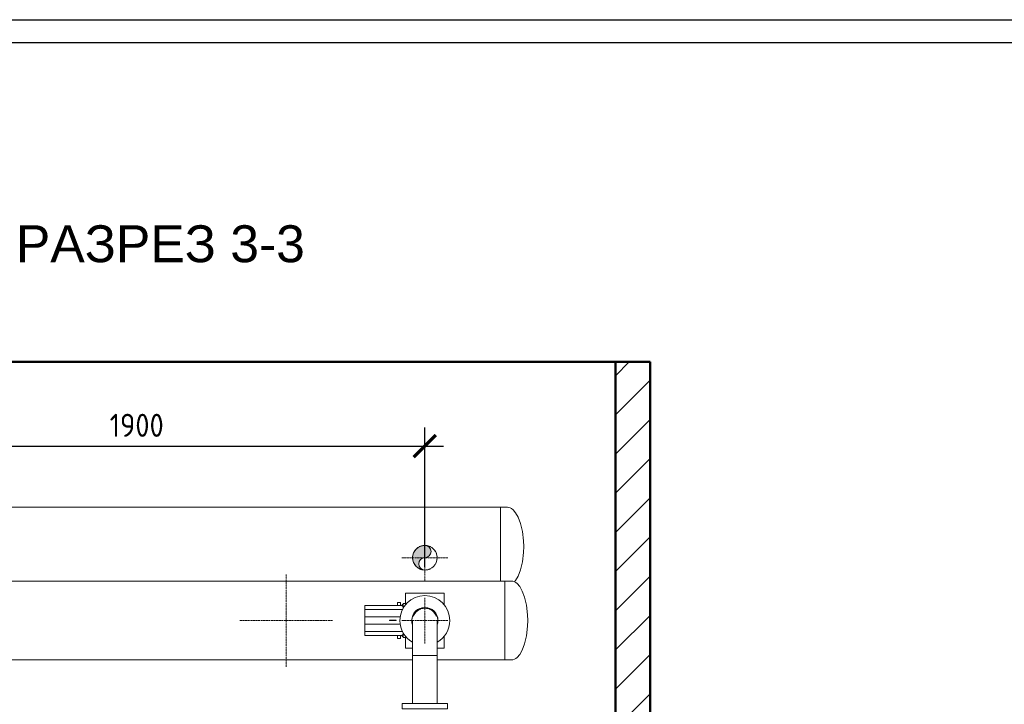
# Model space of a CAD drawing. Header units: metres. Extents: x -54598 to 1827199, y -329446 to -256744.
# Tile 181 of 256: x 111039 to 132360, y -271573 to -256744. Entities that reach past the tile are written whole.
import ezdxf

# ---------------------------------------------------------------- set-up
doc = ezdxf.new("R2010")
doc.units = ezdxf.units.M
doc.linetypes.add('ADSK_Осевая', pattern=[14, 10, -2, 0, -2])
for name, color, linetype, lineweight in [('A-WALL', 113, 'Continuous', 20), ('A-WALL-PATT', 111, 'Continuous', 20), ('M-EQPM', 7, 'Continuous', 20), ('P-PIPE', 7, 'Continuous', 20), ('P-PIPE-CNTR', 7, 'ADSK_Осевая', 20), ('ЭМ', 3, 'Continuous', 20)]:
    doc.layers.add(name, color=color, linetype=linetype, lineweight=lineweight)
doc.layers.add('PDF UCHUN', color=3, linetype='Continuous')
doc.layers.add('Формат', color=253, linetype='Continuous')
doc.styles.add('geniso', font='geniso.shx', dxfattribs={"height": 250})
doc.styles.get("Standard").update_dxf_attribs({"font": 'arial.ttf'})
doc.dimstyles.new('MK-100', dxfattribs={"dimscale": 100, "dimtxt": 300, "dimasz": 1.2, "dimexe": 1, "dimexo": 1, "dimgap": 0.5, "dimtad": 1, "dimdec": 0, "dimzin": 9, "dimdsep": 46, "dimtxsty": 'geniso', "dimblk": 'ARCHTICK', "dimcen": 1, "dimdle": 1, "dimadec": 0, "dimazin": 0, "dimtfac": 1, "dimtdec": 0, "dimtix": 1, "dimtmove": 0, "dimatfit": 1, "dimfxl": 2, "dimtolj": 1, "dimtzin": 0, "dimarcsym": 0})

# ---------------------------------------------------------------- blocks, each defined once
blk = doc.blocks.new('VM_Фланец_ГОСТ 332591 - VM_Фланец_ГОСТ 33259-2015-733602-Разрез 3')
at = {"layer": 'P-PIPE'}
for p, q in [((-25469.3, 2149.8), (-25469.3, 2121.8)), ((-25469.3, 2149.8), (-25346.8, 2149.8)), ((-25346.8, 2149.8), (-25224.3, 2149.8)), ((-25224.3, 2121.8), (-25224.3, 2149.8)), ((-25346.8, 2121.8), (-25469.3, 2121.8)), ((-25224.3, 2121.8), (-25346.8, 2121.8))]:
    blk.add_line(p, q, dxfattribs=at)
blk = doc.blocks.new('TOP S - TOP-S 80_20 DM PN10_400-706277-Разрез 3')
at = {"layer": 'M-EQPM'}
for p, q in [((-25242.8, 2749), (-25450.8, 2749)), ((-25450.8, 2729), (-25450.8, 2749)), ((-25450.8, 2684.3), (-25450.8, 2729)), ((-25242.8, 2749), (-25242.8, 2729)), ((-25242.8, 2729), (-25242.8, 2684.3)), ((-25671.8, 2660.1), (-25671.8, 2682)), ((-25671.8, 2682), (-25469.8, 2682)), ((-25494.7, 2698), (-25494.7, 2682)), ((-25494.7, 2698), (-25478.7, 2698)), ((-25478.7, 2682), (-25478.7, 2698)), ((-25463.8, 2687), (-25469.8, 2687)), ((-25463.8, 2687), (-25469.8, 2687)), ((-25469.8, 2686.8), (-25469.8, 2686.8)), ((-25469.8, 2682), (-25469.8, 2686.8)), ((-25469.8, 2677.2), (-25469.8, 2682)), ((-25469.8, 2677), (-25463.8, 2677)), ((-25450.8, 2692), (-25463.8, 2692)), ((-25463.8, 2678), (-25463.8, 2692)), ((-25463.8, 2667.3), (-25463.8, 2678)), ((-25671.8, 2619.8), (-25671.8, 2660.1)), ((-25671.8, 2660.1), (-25466.7, 2660.1)), ((-25671.8, 2580.2), (-25671.8, 2619.8)), ((-25479.2, 2619.8), (-25671.8, 2619.8)), ((-25671.8, 2539.9), (-25671.8, 2580.2)), ((-25671.8, 2580.2), (-25479.2, 2580.2)), ((-25671.8, 2518), (-25671.8, 2539.9)), ((-25671.8, 2539.9), (-25466.7, 2539.9)), ((-25671.8, 2518), (-25469.8, 2518)), ((-25494.7, 2518), (-25494.7, 2502)), ((-25478.7, 2502), (-25478.7, 2518)), ((-25463.8, 2523), (-25469.8, 2523)), ((-25469.8, 2518), (-25469.8, 2522.8)), ((-25469.8, 2513.2), (-25469.8, 2518)), ((-25469.8, 2513.2), (-25469.8, 2513.2)), ((-25469.8, 2513), (-25463.8, 2513)), ((-25469.8, 2513), (-25463.8, 2513)), ((-25463.8, 2522), (-25463.8, 2532.7)), ((-25463.8, 2508), (-25463.8, 2522)), ((-25463.8, 2508), (-25450.8, 2508)), ((-25450.8, 2471), (-25450.8, 2515.7)), ((-25242.8, 2515.7), (-25242.8, 2471)), ((-25478.7, 2502), (-25494.7, 2502)), ((-25450.8, 2451), (-25450.8, 2471)), ((-25242.8, 2471), (-25242.8, 2451)), ((-25450.8, 2451), (-25413.1, 2451)), ((-25280.5, 2451), (-25242.8, 2451))]:
    blk.add_line(p, q, dxfattribs=at)
for start, end in [(90, 194.8947), (345.1053, 90)]:
    blk.add_arc((-25346.8, 2600), 70, start, end, dxfattribs=at)
blk = doc.blocks.new('ADSK_СтальСварка_Переход_ГОСТ17378-2001 - Исполнение 2-733603-Разрез 3')
at = {"layer": 'P-PIPE', "color": 5}
for start, end in [(154.9712, 160.0288), (109.9712, 115.0288), (64.9712, 70.0288), (19.9712, 25.0288)]:
    blk.add_arc((-25346.8, 2600), 66.5, start, end, dxfattribs=at)
blk = doc.blocks.new('Tecofi_CB4450_Клапан обратный межфланцевый - Клапан обратный двухстворчатый межфланцевый_CB 4450-733621-Разрез 3')
at = {"layer": 'P-PIPE', "color": 5}
for p, q in [((-25537.4, 2602), (-25526.4, 2602)), ((-25537.4, 2602), (-25537.4, 2600)), ((-25526.4, 2600), (-25537.4, 2600)), ((-25526.4, 2602), (-25520.3, 2602)), ((-25526.4, 2602), (-25526.4, 2600)), ((-25520.3, 2600), (-25526.4, 2600)), ((-25520.3, 2602), (-25518, 2602)), ((-25520.3, 2602), (-25520.3, 2600)), ((-25518, 2600), (-25520.3, 2600)), ((-25518, 2602), (-25512.4, 2602)), ((-25518, 2602), (-25518, 2600)), ((-25512.4, 2600), (-25518, 2600)), ((-25512.4, 2602), (-25501.3, 2602)), ((-25512.4, 2602), (-25512.4, 2600)), ((-25501.3, 2600), (-25512.4, 2600)), ((-25501.3, 2600), (-25501.3, 2602))]:
    blk.add_line(p, q, dxfattribs=at)
blk = doc.blocks.new('VM_Фланец_ГОСТ 332591 - VM_Фланец_ГОСТ 33259-2015-733625-Разрез 3')
at = {"layer": 'P-PIPE'}
for radius, start, end in [(135, 0, 180), (71, 0, 180), (135, 180, 240.49), (71, 180, 199.4048), (135, 299.479, 360), (71, 340.5697, 360)]:
    blk.add_arc((-25346.8, 2600), radius, start, end, dxfattribs=at)
blk = doc.blocks.new('ADSK_СтальСварка_Отвод_ГОСТ17375-2001 - Исполнение 2-733626-Разрез 3')
at = {"layer": 'P-PIPE', "color": 5}
for p, q in [((-25346.8, 2410), (-25413.3, 2410)), ((-25280.3, 2410), (-25346.8, 2410))]:
    blk.add_line(p, q, dxfattribs=at)
at = {"layer": 'P-PIPE', "color": 5, "flags": 128}
for points in [[(-25413.3, 2600), (-25413.3, 2599.8), (-25413.3, 2599.4), (-25413.3, 2598.6), (-25413.3, 2597.6), (-25413.3, 2596.2), (-25413.3, 2594.6), (-25413.3, 2592.6), (-25413.3, 2590.4), (-25413.3, 2587.8), (-25413.3, 2585), (-25413.3, 2581.9), (-25413.3, 2578.5), (-25413.3, 2574.9), (-25413.3, 2571), (-25413.3, 2566.8), (-25413.3, 2562.4), (-25413.3, 2557.7), (-25413.3, 2552.8), (-25413.3, 2547.7), (-25413.3, 2542.4), (-25413.3, 2536.8), (-25413.3, 2531.1), (-25413.3, 2525.1), (-25413.3, 2519), (-25413.3, 2512.7), (-25413.3, 2506.2), (-25413.3, 2499.6), (-25413.3, 2492.8), (-25413.3, 2485.9), (-25413.3, 2478.8), (-25413.3, 2471.7), (-25413.3, 2464.5), (-25413.3, 2457.2), (-25413.3, 2449.8), (-25413.3, 2442.3), (-25413.3, 2434.8), (-25413.3, 2427.2), (-25413.3, 2419.6), (-25413.3, 2412.1), (-25413.3, 2410)], [(-25280.3, 2410), (-25280.3, 2417.6), (-25280.3, 2425.2), (-25280.3, 2432.7), (-25280.3, 2440.3), (-25280.3, 2447.7), (-25280.3, 2455.2), (-25280.3, 2462.5), (-25280.3, 2469.8), (-25280.3, 2476.9), (-25280.3, 2484), (-25280.3, 2490.9), (-25280.3, 2497.7), (-25280.3, 2504.4), (-25280.3, 2510.9), (-25280.3, 2517.3), (-25280.3, 2523.5), (-25280.3, 2529.5), (-25280.3, 2535.3), (-25280.3, 2540.9), (-25280.3, 2546.3), (-25280.3, 2551.5), (-25280.3, 2556.4), (-25280.3, 2561.2), (-25280.3, 2565.6), (-25280.3, 2569.9), (-25280.3, 2573.9), (-25280.3, 2577.6), (-25280.3, 2581), (-25280.3, 2584.2), (-25280.3, 2587.1), (-25280.3, 2589.7), (-25280.3, 2592), (-25280.3, 2594.1), (-25280.3, 2595.8), (-25280.3, 2597.2), (-25280.3, 2598.4), (-25280.3, 2599.2), (-25280.3, 2599.8), (-25280.3, 2600), (-25280.3, 2600)]]:
    blk.add_lwpolyline(points, dxfattribs=at)
at = {"layer": 'P-PIPE', "color": 5}
for start, end in [(90, 150), (30, 90)]:
    blk.add_arc((-25346.8, 2600), 66.5, start, end, dxfattribs=at)
blk = doc.blocks.new('ADSK_СтальСварка_Заглушка_ГОСТ17379-2001 - Исполнение 2-V7-Разрез 3')
at = {"layer": 'P-PIPE', "color": 1}
for p, q in [((-24899.4, 3213), (-24936.9, 3213)), ((-24936.9, 3213), (-24936.9, 3210)), ((-24936.9, 3203.5), (-24936.9, 3195.9)), ((-24936.9, 3183.2), (-24936.9, 3171.2)), ((-24936.9, 3152.7), (-24936.9, 3137.2)), ((-24936.9, 3113), (-24936.9, 3095.8)), ((-24936.9, 3065.1), (-24936.9, 3049.2)), ((-24936.9, 2950.8), (-24936.9, 2934.9)), ((-24936.9, 2904.2), (-24936.9, 2887)), ((-24936.9, 2862.8), (-24936.9, 2847.3)), ((-24936.9, 2828.8), (-24936.9, 2816.8))]:
    blk.add_line(p, q, dxfattribs=at)
at = {"layer": 'P-PIPE', "color": 1, "flags": 128}
for points in [[(-24899.4, 3213), (-24891.8, 3212.2), (-24884.4, 3209.8), (-24877, 3205.9), (-24869.5, 3200.2), (-24855.4, 3184), (-24841.5, 3159.8), (-24828.9, 3126.1), (-24818.8, 3082.7), (-24812.9, 3031), (-24811.9, 3000)], [(-24861.5, 2809), (-24855.4, 2816), (-24841.5, 2840.2), (-24828.9, 2873.9), (-24818.8, 2917.3), (-24812.9, 2969), (-24811.9, 3000)]]:
    blk.add_lwpolyline(points, dxfattribs=at)
blk = doc.blocks.new('ADSK_СтальСварка_Заглушка_ГОСТ17379-2001 - Исполнение 2-V8-Разрез 3')
at = {"layer": 'P-PIPE', "color": 5}
for p, q in [((-24877.3, 2813), (-24914.8, 2813)), ((-24914.8, 2813), (-24914.8, 2810)), ((-24914.8, 2803.5), (-24914.8, 2795.9)), ((-24914.8, 2783.2), (-24914.8, 2771.2)), ((-24914.8, 2752.7), (-24914.8, 2737.2)), ((-24914.8, 2713), (-24914.8, 2695.8)), ((-24914.8, 2665.1), (-24914.8, 2649.2)), ((-24914.8, 2550.8), (-24914.8, 2534.9)), ((-24914.8, 2504.2), (-24914.8, 2487)), ((-24914.8, 2462.8), (-24914.8, 2447.3)), ((-24914.8, 2428.8), (-24914.8, 2416.8)), ((-24914.8, 2404.1), (-24914.8, 2396.5)), ((-24914.8, 2390), (-24914.8, 2387)), ((-24914.8, 2387), (-24877.3, 2387))]:
    blk.add_line(p, q, dxfattribs=at)
at = {"layer": 'P-PIPE', "color": 5, "flags": 128}
for points in [[(-24877.3, 2813), (-24869.8, 2812.2), (-24862.3, 2809.8), (-24854.9, 2805.9), (-24847.4, 2800.2), (-24833.3, 2784), (-24819.5, 2759.8), (-24806.8, 2726.1), (-24796.7, 2682.7), (-24790.8, 2631), (-24789.8, 2600)], [(-24877.3, 2387), (-24869.8, 2387.8), (-24862.3, 2390.2), (-24854.9, 2394.1), (-24847.4, 2399.8), (-24833.3, 2416), (-24819.5, 2440.2), (-24806.8, 2473.9), (-24796.7, 2517.3), (-24790.8, 2569), (-24789.8, 2600)]]:
    blk.add_lwpolyline(points, dxfattribs=at)
blk = doc.blocks.new('_ArchTick')
at = {"color": 0, "linetype": 'ByBlock', "const_width": 0.15}
blk.add_lwpolyline([(-0.5, -0.5), (0.5, 0.5)], dxfattribs=at)
blk = doc.blocks.new('*D1172')
at = {"color": 0, "lineweight": -2, "ltscale": 15, "transparency": 16777216}
for p, q in [((281970, 95879.5), (281970, 96596.5)), ((285090, 95842.2), (285090, 96596.5)), ((281870, 96496.5), (285190, 96496.5))]:
    blk.add_line(p, q, dxfattribs=at)
at = {"layer": 'Defpoints', "color": 0, "lineweight": 30, "ltscale": 15, "transparency": 16777216}
for p in [(285090, 96496.5), (281970, 95779.5), (285090, 95742.2)]:
    blk.add_point(p, dxfattribs=at)
at = {"color": 0, "lineweight": -2, "ltscale": 15, "transparency": 16777216, "xscale": 119.9999999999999, "yscale": 119.9999999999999, "zscale": 119.9999999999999, "rotation": 180}
blk.add_blockref('_ArchTick', (281970, 96496.5), dxfattribs=at)
at = {"color": 0, "lineweight": -2, "ltscale": 15, "transparency": 16777216, "xscale": 119.9999999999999, "yscale": 119.9999999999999, "zscale": 119.9999999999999}
blk.add_blockref('_ArchTick', (285090, 96496.5), dxfattribs=at)
at = {"color": 0, "ltscale": 15, "transparency": 16777216, "insert": (283530, 96609), "char_height": 250, "attachment_point": 5, "style": 'geniso'}
blk.add_mtext('\\A1;{\\H0.5x;1900}', dxfattribs=at)
blk = doc.blocks.new('*U30')
at = {"layer": 'ЭМ', "color": 0, "lineweight": 20, "ltscale": 0.5}
blk.add_lwpolyline([(0, 0), (841, 0), (841, 594), (0, 594)], close=True, dxfattribs=at)
at = {"layer": 'ЭМ', "color": 0, "lineweight": 30, "ltscale": 0.5}
blk.add_lwpolyline([(20, 5), (836, 5), (836, 589), (20, 589)], close=True, dxfattribs=at)
blk = doc.blocks.new('a')
at = {"layer": 'A-WALL-PATT', "lineweight": 9}
h = blk.add_hatch(dxfattribs=at)
h.set_pattern_fill('FP_1', color=256, style=0, pattern_type=2)
h.set_pattern_definition([(45, (286874.06, 94951.95), (-106.066, 106.066), [])])
h.paths.add_polyline_path([(286309.3, 92952), (286309.3, 96952), (286122, 96952), (286122, 92952)])
at = {"layer": 'P-PIPE'}
blk.add_hatch(color=7, dxfattribs=at).paths.add_polyline_path([(285081.4, 95826.6), (285073.4, 95829.9), (285066.5, 95835.2), (285061.3, 95842.1), (285057.9, 95850.1), (285056.8, 95858.7), (285057.9, 95867.3), (285061.3, 95875.3), (285066.5, 95882.2), (285073.4, 95887.5), (285081.4, 95890.8), (285098.7, 95893.1), (285106.7, 95896.4), (285113.6, 95901.7), (285118.8, 95908.6), (285122.2, 95916.6), (285123.3, 95925.2), (285122.2, 95933.8), (285118.8, 95941.8), (285113.6, 95948.7), (285106.7, 95954), (285098.7, 95957.3), (285090, 95958.5), (285072.8, 95956.2), (285056.8, 95949.5), (285042, 95937.7), (285032.5, 95925.2), (285025.8, 95909.2), (285023.5, 95892), (285025.8, 95874.7), (285032.5, 95858.7), (285043, 95844.9), (285056.8, 95834.4), (285072.8, 95827.7)])
at = {"layer": 'A-WALL', "lineweight": 50}
for p, q in [((286309.3, 96952), (286122, 96952)), ((286122, 96952), (286122, 92952)), ((286309.3, 96952), (286309.3, 92952))]:
    blk.add_line(p, q, dxfattribs=at)
blk.add_lwpolyline([(281102, 96952), (286122, 96952)], dxfattribs=at)
at = {"layer": 'P-PIPE', "color": 1}
for p, q in [((285499.9, 96165), (281713.3, 96165)), ((285499.9, 96165), (285499.9, 96164.5)), ((285499.9, 96161.9), (285499.9, 96155.4)), ((285499.9, 96147.9), (285499.9, 96135.2)), ((285499.9, 96123.2), (285499.9, 96104.6)), ((285499.9, 96089.2), (285499.9, 96064.9)), ((285499.9, 96047.8), (285499.9, 96017.1)), ((285499.9, 96001.2), (285499.9, 95902.7)), ((285499.9, 95886.8), (285499.9, 95856.1)), ((285499.9, 95839), (285499.9, 95814.7)), ((285499.9, 95799.3), (285499.9, 95780.7)), ((285499.9, 95768.7), (285499.9, 95764.2))]:
    blk.add_line(p, q, dxfattribs=at)
at = {"layer": 'P-PIPE', "color": 5}
for p, q in [((285522, 95765), (282049.2, 95765)), ((285522, 95765), (285522, 95764.5)), ((285522, 95761.9), (285522, 95755.4)), ((285522, 95747.9), (285522, 95735.2)), ((285522, 95723.2), (285522, 95704.6)), ((285522, 95689.2), (285522, 95664.9)), ((285522, 95647.8), (285522, 95617.1)), ((285522, 95601.2), (285522, 95502.7)), ((285522, 95486.8), (285522, 95456.1)), ((285522, 95439), (285522, 95414.7)), ((285023.5, 95362), (285023.5, 95101.8)), ((285023.5, 95362), (285156.5, 95362)), ((285156.5, 95101.8), (285156.5, 95362)), ((285522, 95399.3), (285522, 95380.7)), ((285522, 95368.7), (285522, 95356)), ((282049.5, 95339), (285023.5, 95339)), ((285156.5, 95339), (285522, 95339)), ((285522, 95348.5), (285522, 95342)), ((285522, 95339.4), (285522, 95339))]:
    blk.add_line(p, q, dxfattribs=at)
at = {"layer": 'P-PIPE', "color": 1}
for centre, radius, start, end in [((285090, 95892), 66.5, 0, 180), ((285090, 95925.2), 33.2, 270, 90), ((285090, 95892), 66.5, 180, 0), ((285090, 95858.7), 33.3, 90, 270)]:
    blk.add_arc(centre, radius, start, end, dxfattribs=at)
at = {"layer": 'P-PIPE', "color": 5}
for start, end in [(152.7799, 156.4192), (152.8285, 156.4192), (126.2008, 130.583), (126.2008, 130.583), (101.0036, 103.6312), (101.0036, 103.6427), (76.3688, 78.9964), (76.3573, 78.9964), (49.9633, 53.7992), (49.9633, 53.7992), (23.5808, 27.2201), (23.5808, 27.1715)]:
    blk.add_arc((285090, 95552), 66.5, start, end, dxfattribs=at)
at = {"layer": 'P-PIPE', "color": 1}
for points, knots in [([(285044.9, 95940.8), (285046.7, 95942.4), (285049.9, 95945.1), (285053.3, 95947.4), (285054.6, 95948.2)], [0.7353759, 0.7353759, 0.7353759, 0.7353759, 0.8333333, 0.89819, 0.89819, 0.89819, 0.89819]), ([(285061.4, 95952), (285064.9, 95953.7), (285072.4, 95956.4), (285081.5, 95958.1), (285086.7, 95958.4), (285088, 95958.4)], [0, 0, 0, 0, 0.2, 0.4, 0.4660893, 0.4660893, 0.4660893, 0.4660893]), ([(285092.1, 95958.4), (285093.4, 95958.4), (285098.6, 95958.1), (285107.7, 95956.4), (285115.2, 95953.7), (285118.7, 95952)], [0.5338382, 0.5338382, 0.5338382, 0.5338382, 0.6, 0.8, 1, 1, 1, 1]), ([(285135.2, 95940.8), (285133.4, 95942.4), (285130.2, 95945.1), (285126.8, 95947.4), (285125.5, 95948.2)], [-0.2646241, -0.2646241, -0.2646241, -0.2646241, -0.1666667, -0.10181, -0.10181, -0.10181, -0.10181]), ([(285025.4, 95876.4), (285025.2, 95877.2), (285024.1, 95882.3), (285023.5, 95887.6), (285023.5, 95892)], [0.92473938, 0.92473938, 0.92473938, 0.92473938, 0.9375, 1, 1, 1, 1]), ([(285026.5, 95911.5), (285026.9, 95913), (285028.3, 95916.9), (285030, 95920.8), (285031.3, 95923.1)], [0.2692547, 0.2692547, 0.2692547, 0.2692547, 0.3333333, 0.4375356, 0.4375356, 0.4375356, 0.4375356]), ([(285032.9, 95926), (285033.1, 95926.4), (285035.5, 95930.3), (285038.6, 95934.3), (285041.7, 95937.6), (285042, 95937.9)], [0.4820476, 0.4820476, 0.4820476, 0.4820476, 0.5, 0.6666667, 0.6812794, 0.6812794, 0.6812794, 0.6812794]), ([(285147.2, 95926), (285147, 95926.4), (285144.5, 95930.3), (285141.4, 95934.4), (285138.2, 95937.9), (285137.8, 95938.2)], [-0.5179524, -0.5179524, -0.5179524, -0.5179524, -0.5, -0.3333333, -0.3126373, -0.3126373, -0.3126373, -0.3126373]), ([(285153.6, 95911.5), (285153.2, 95913), (285151.8, 95916.9), (285150, 95920.8), (285148.8, 95923.1)], [-0.7307453, -0.7307453, -0.7307453, -0.7307453, -0.6666667, -0.5624644, -0.5624644, -0.5624644, -0.5624644]), ([(285156.5, 95892), (285156.5, 95887.6), (285156, 95882.3), (285154.9, 95877.2), (285154.7, 95876.4)], [0, 0, 0, 0, 0.0625, 0.07525276, 0.07525276, 0.07525276, 0.07525276]), ([(285031.1, 95861.1), (285030.2, 95862.9), (285028.5, 95866.5), (285027.2, 95870.2), (285026.6, 95872)], [0.84484544, 0.84484544, 0.84484544, 0.84484544, 0.875, 0.90296103, 0.90296103, 0.90296103, 0.90296103]), ([(285042.4, 95845.6), (285041.7, 95846.3), (285040.2, 95847.9), (285037.5, 95851.1), (285035.2, 95854.3), (285033.6, 95856.7), (285033.2, 95857.4)], [0.75, 0.75, 0.75, 0.75, 0.765625, 0.78125, 0.8125, 0.82396027, 0.82396027, 0.82396027, 0.82396027]), ([(285054.9, 95835.5), (285054, 95836.1), (285052.1, 95837.3), (285049.5, 95839.2), (285047, 95841.2), (285045.3, 95842.8), (285044.4, 95843.6), (285044.2, 95843.8)], [0.671875, 0.671875, 0.671875, 0.671875, 0.6875, 0.703125, 0.71875, 0.734375, 0.73754919, 0.73754919, 0.73754919, 0.73754919]), ([(285135.9, 95843.8), (285135.7, 95843.6), (285134.8, 95842.7), (285133, 95841.2), (285130.5, 95839.2), (285127.9, 95837.3), (285126.1, 95836.1), (285125.2, 95835.5)], [0.26236936, 0.26236936, 0.26236936, 0.26236936, 0.265625, 0.28125, 0.296875, 0.3125, 0.328125, 0.328125, 0.328125, 0.328125]), ([(285146.9, 95857.4), (285146.5, 95856.7), (285144.9, 95854.3), (285142.6, 95851.1), (285139.9, 95847.9), (285138.4, 95846.3), (285137.7, 95845.6)], [0.17602369, 0.17602369, 0.17602369, 0.17602369, 0.1875, 0.21875, 0.234375, 0.25, 0.25, 0.25, 0.25]), ([(285153.5, 95872), (285152.9, 95870.2), (285151.6, 95866.5), (285149.9, 95862.9), (285149, 95861.1)], [0.09703334, 0.09703334, 0.09703334, 0.09703334, 0.125, 0.15512525, 0.15512525, 0.15512525, 0.15512525]), ([(285069.9, 95828.6), (285068.8, 95828.9), (285066.7, 95829.7), (285063.6, 95830.9), (285061.1, 95832.1), (285059.6, 95832.8), (285059.1, 95833.1)], [0.59375, 0.59375, 0.59375, 0.59375, 0.609375, 0.625, 0.640625, 0.64835704, 0.64835704, 0.64835704, 0.64835704]), ([(285105.8, 95827.3), (285105.1, 95827.2), (285102.2, 95826.5), (285096.9, 95825.7), (285090, 95825.3), (285083.2, 95825.7), (285077.9, 95826.5), (285075, 95827.2), (285074.3, 95827.3)], [0.4274572, 0.4274572, 0.4274572, 0.4274572, 0.4375, 0.46875, 0.5, 0.53125, 0.5625, 0.5725073, 0.5725073, 0.5725073, 0.5725073]), ([(285120.9, 95833.1), (285120.5, 95832.8), (285119, 95832.1), (285116.5, 95830.9), (285113.4, 95829.7), (285111.3, 95828.9), (285110.2, 95828.6)], [0.35160764, 0.35160764, 0.35160764, 0.35160764, 0.359375, 0.375, 0.390625, 0.40625, 0.40625, 0.40625, 0.40625])]:
    blk.add_open_spline(points, degree=3, knots=knots, dxfattribs=at)
for points in [[(285058.5, 95950.5), (285059.4, 95951), (285060.4, 95951.5), (285061.4, 95952)], [(285121.6, 95950.5), (285120.7, 95951), (285119.7, 95951.5), (285118.7, 95952)], [(285023.5, 95892), (285023.5, 95896), (285023.9, 95900.1), (285024.7, 95904.1)], [(285024.8, 95904.7), (285025, 95905.6), (285025.1, 95906.4), (285025.3, 95907.3)], [(285155.3, 95904.7), (285155.1, 95905.6), (285154.9, 95906.4), (285154.7, 95907.3)], [(285156.5, 95892), (285156.5, 95896), (285156.2, 95900.1), (285155.4, 95904.1)]]:
    blk.add_open_spline(points, degree=3, dxfattribs=at)
at = {"layer": 'P-PIPE-CNTR', "color": 1}
for p, q in [((285090, 95767), (285090, 96017)), ((284965, 95892), (285215, 95892))]:
    blk.add_line(p, q, dxfattribs=at)
at = {"layer": 'P-PIPE-CNTR', "color": 5}
for p, q in [((284339.1, 95302), (284339.1, 95802)), ((285090, 95427), (285090, 95677)), ((285090, 95427), (285090, 95677)), ((285090, 95427), (285090, 95677)), ((284089.1, 95552), (284589.1, 95552)), ((284965, 95552), (285215, 95552)), ((284965, 95552), (285215, 95552)), ((284965, 95552), (285215, 95552))]:
    blk.add_line(p, q, dxfattribs=at)
at = {"layer": 'M-EQPM'}
blk.add_blockref('TOP S - TOP-S 80_20 DM PN10_400-706277-Разрез 3', (310436.8, 92952), dxfattribs=at)
at = {"layer": 'P-PIPE', "color": 1}
blk.add_blockref('ADSK_СтальСварка_Заглушка_ГОСТ17379-2001 - Исполнение 2-V7-Разрез 3', (310436.8, 92952), dxfattribs=at)
at = {"layer": 'P-PIPE', "color": 5}
for name in ['ADSK_СтальСварка_Заглушка_ГОСТ17379-2001 - Исполнение 2-V8-Разрез 3', 'ADSK_СтальСварка_Отвод_ГОСТ17375-2001 - Исполнение 2-733626-Разрез 3', 'ADSK_СтальСварка_Переход_ГОСТ17378-2001 - Исполнение 2-733603-Разрез 3', 'Tecofi_CB4450_Клапан обратный межфланцевый - Клапан обратный двухстворчатый межфланцевый_CB 4450-733621-Разрез 3']:
    blk.add_blockref(name, (310436.8, 92952), dxfattribs=at)
at = {"layer": 'P-PIPE'}
for name in ['VM_Фланец_ГОСТ 332591 - VM_Фланец_ГОСТ 33259-2015-733625-Разрез 3', 'VM_Фланец_ГОСТ 332591 - VM_Фланец_ГОСТ 33259-2015-733602-Разрез 3']:
    blk.add_blockref(name, (310436.8, 92952), dxfattribs=at)
at = {"insert": (284440.2, 97692.2), "char_height": 200, "attachment_point": 3}
blk.add_mtext_dynamic_manual_height_columns('РАЗРЕЗ 3-3', width=1553.705, gutter_width=12.5, heights=[0], dxfattribs=at)
at = {"ltscale": 15}
dim = blk.add_linear_dim(base=(285090, 96496.5), p1=(281970, 95779.5), p2=(285090, 95742.2), text='{\\H0.5x;1900}', dimstyle='MK-100', override={"dimtxt": 150, "dimtmove": 1}, dxfattribs=at)
dim.commit()
dim.dimension.update_dxf_attribs({"geometry": '*D1172', "text_midpoint": (283530, 96609)})

msp = doc.modelspace()

# ---------------------------------------------------------------- linework, layer by layer
at = {"layer": 'PDF UCHUN', "color": 0, "lineweight": 25}
msp.add_lwpolyline([(91502, -256744), (175602, -256744), (175602, -316144), (91502, -316144)], close=True, dxfattribs=at)

# ---------------------------------------------------------------- block references
at = {"color": 5, "lineweight": 30, "xscale": 4, "yscale": 4, "zscale": 4}
msp.add_blockref('a', (-1020547, -651966), dxfattribs=at)
at = {"layer": 'Формат', "color": 0, "xscale": 100, "yscale": 100, "zscale": 100}
msp.add_blockref('*U30', (91502, -316144), dxfattribs=at)

doc.saveas('drawing.dxf')
